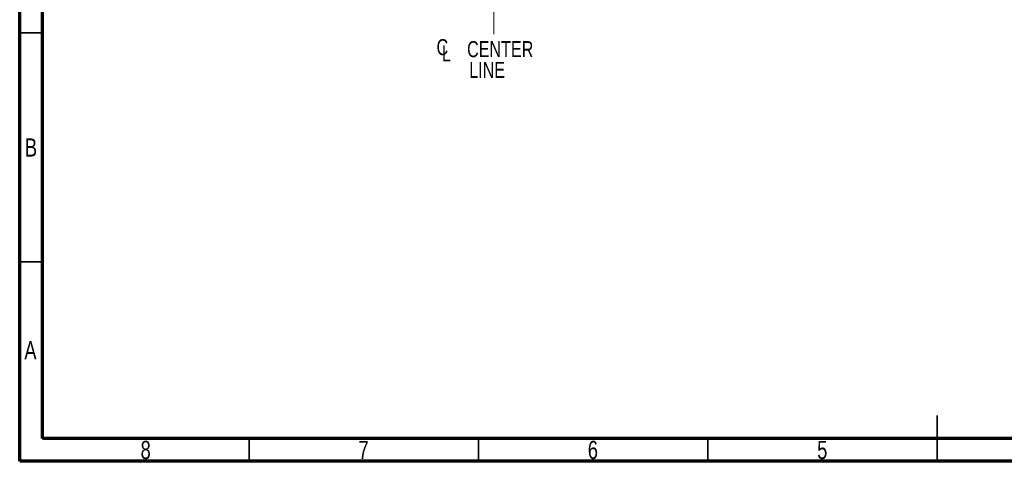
# Model space of a CAD drawing. Header units: inches. Extents: x 0.6 to 16.3, y 0.2 to 11.5.
# Tile 1 of 33: x 0.6 to 9, y 0.2 to 4. Entities that reach past the tile are written whole.
import ezdxf

# ---------------------------------------------------------------- set-up
doc = ezdxf.new("R2010")
doc.units = ezdxf.units.IN
doc.header["$MEASUREMENT"] = 0
doc.linetypes.add('CENTERX2', pattern=[0.8, 0.5, -0.1, 0.1, -0.1])
doc.styles.add('SLDTEXTSTYLE0', font='TXT', dxfattribs={"width": 0.75})

# ---------------------------------------------------------------- blocks, each defined once
blk = doc.blocks.new('SW_SYMBOL_MOD_CL')
at = {"color": 0, "linetype": 'Continuous', "lineweight": 0, "char_height": 30.8, "attachment_point": 5, "style": 'SLDTEXTSTYLE0'}
for s, insert in [('C', (15.7, 23.6)), ('L', (23.6, 11.8))]:
    blk.add_mtext(s, dxfattribs=dict(at, insert=insert))
blk = doc.blocks.new('SW_NOTE_0_1')
at = {"color": 0, "linetype": 'Continuous', "lineweight": 0, "xscale": 0.004470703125, "yscale": 0.004470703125, "zscale": 0.004470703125}
blk.add_blockref('SW_SYMBOL_MOD_CL', (0, 0.0191), dxfattribs=at)
at = {"color": 0, "linetype": 'Continuous', "lineweight": 0, "char_height": 0.1378, "attachment_point": 2, "style": 'SLDTEXTSTYLE0'}
for s, insert in [('CENTER', (0.5667, 0.1776)), ('LINE', (0.4541, -0.0005))]:
    blk.add_mtext(s, dxfattribs=dict(at, insert=insert))

msp = doc.modelspace()

# ---------------------------------------------------------------- linework, layer by layer
at = {"color": 7, "linetype": 'Continuous', "lineweight": 70}
for p, q in [((0.5906, 0.1969), (0.5906, 11.4961)), ((0.7874, 0.3937), (0.7874, 11.2992)), ((16.1417, 0.3937), (0.7874, 0.3937)), ((16.3386, 0.1969), (0.5906, 0.1969))]:
    msp.add_line(p, q, dxfattribs=at)
at = {"color": 7, "linetype": 'CENTERX2', "lineweight": 18}
for p, q in [((4.6589, 3.8666), (4.6589, 10.2385)), ((4.6589, 5.4666), (4.6589, 3.8666))]:
    msp.add_line(p, q, dxfattribs=at)
at = {"color": 7, "linetype": 'Continuous', "lineweight": 35}
for p, q in [((0.7874, 3.878), (0.5906, 3.878)), ((0.7874, 1.9094), (0.5906, 1.9094)), ((8.4646, 0.1969), (8.4646, 0.5906)), ((2.5591, 0.3937), (2.5591, 0.1969)), ((4.5276, 0.3937), (4.5276, 0.1969)), ((6.4961, 0.3937), (6.4961, 0.1969)), ((8.4646, 0.3937), (8.4646, 0.1969))]:
    msp.add_line(p, q, dxfattribs=at)

# ---------------------------------------------------------------- block references
at = {"color": 7, "linetype": 'Continuous', "lineweight": 0}
msp.add_blockref('SW_NOTE_0_1', (4.148, 3.6292), dxfattribs=at)

# ---------------------------------------------------------------- texts
at = {"color": 7, "linetype": 'Continuous', "lineweight": 0, "char_height": 0.1562, "attachment_point": 2, "style": 'SLDTEXTSTYLE0'}
for s, insert in [('B', (0.6878, 2.9714)), ('A', (0.6827, 1.2292)), ('8', (1.6717, 0.3729)), ('7', (3.5417, 0.3729)), ('6', (5.5102, 0.3729)), ('5', (7.4787, 0.3729))]:
    msp.add_mtext(s, dxfattribs=dict(at, insert=insert))

doc.saveas('drawing.dxf')
